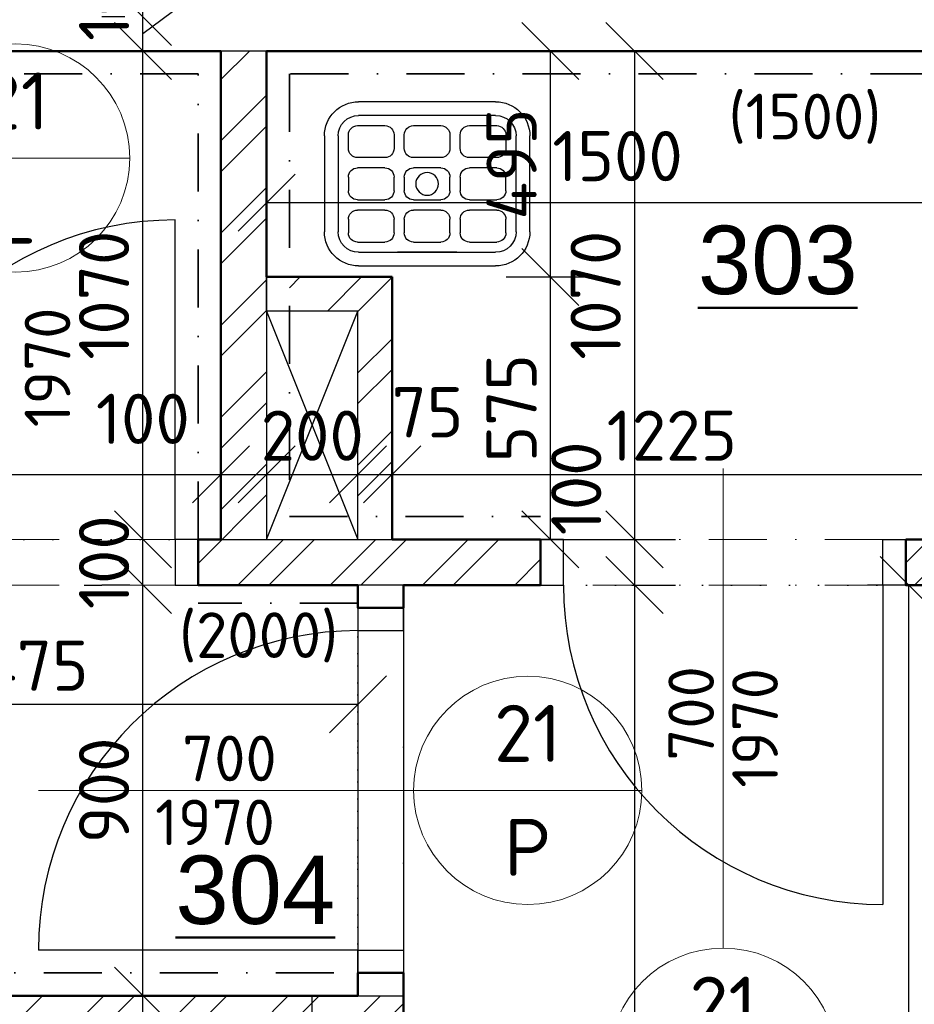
# Model space of a CAD drawing. Header units: millimetres. Extents: x -118752 to 407724, y -73278 to 155058.
# Tile 46 of 256: x 92084 to 94043, y -30197 to -28039. Entities that reach past the tile are written whole.
import ezdxf
from ezdxf.enums import TextEntityAlignment as Align

# ---------------------------------------------------------------- set-up
doc = ezdxf.new("R2010")
doc.units = ezdxf.units.MM
doc.header["$LTSCALE"] = 10
doc.linetypes.add('DASHDOT', pattern=[25.4, 12.7, -6.35, 0, -6.35])
doc.linetypes.add('DOT', pattern=[6.35, 0, -6.35])
doc.layers.add('CA_vylevka s mrizi (45x36)', color=7, linetype='Continuous')
doc.layers.add('IN_SANITA', color=7, linetype='Continuous')
for name, color, linetype, lineweight in [('CKBUBLINY', 1, 'Continuous', 18), ('CKBUBLINY_POPIS', 3, 'Continuous', 25), ('CKDVERE_', 7, 'Continuous', 25), ('CKDVERE_NADROVINOU', 1, 'DASHDOT', 18), ('CKDVERE_OSY', 1, 'Continuous', 18), ('CKDVERE_POPIS', 3, 'Continuous', 25), ('CKDVERE_ZARUBNE_RAM', 5, 'Continuous', 25), ('CKKOTY', 3, 'Continuous', 25), ('CKOBKLAD_POPIS', 3, 'Continuous', 25), ('CKPOPISM', 6, 'Continuous', 50), ('CKSTENY_PODROVINOU', 7, 'Continuous', 25), ('CKSTENY_REZ', 6, 'Continuous', 50), ('obklady', 4, 'DASHDOT', 35), ('pohledy', 7, 'Continuous', 25), ('srafy', 7, 'Continuous', 18)]:
    doc.layers.add(name, color=color, linetype=linetype, lineweight=lineweight)
doc.layers.add('CKDVERE_DORAZ', color=7, linetype='DOT', lineweight=25, plot=False)
doc.styles.add('Arial', font='arial.ttf', dxfattribs={"width": 0.8})
doc.styles.get("Standard").update_dxf_attribs({"font": 'isocpeur.ttf'})
doc.dimstyles.new('CADKON', dxfattribs={"dimscale": 50, "dimtxt": 2.2, "dimasz": 2.5, "dimexe": 1.8, "dimexo": 5, "dimgap": 0.6, "dimtad": 1, "dimrnd": 1, "dimtxsty": 'Standard', "dimblk1": 'OBLIQUE', "dimblk2": 'OBLIQUE', "dimsah": 1, "dimcen": 2.5, "dimadec": 1, "dimazin": 2, "dimtfac": 1, "dimtdec": 4, "dimtix": 1, "dimtmove": 2, "dimatfit": 3, "dimldrblk": 'OPEN30', "dimfxl": 5, "dimfxlon": 1, "dimtolj": 1, "dimarcsym": 0})

# ---------------------------------------------------------------- blocks, each defined once
blk = doc.blocks.new('_OBLIQUE')
at = {"color": 0, "linetype": 'ByBlock'}
blk.add_line((-0.5, -0.5), (0.5, 0.5), dxfattribs=at)
blk = doc.blocks.new('*D8087')
at = {"layer": 'CKKOTY', "color": 0, "lineweight": -2}
for p, q in [((90974.4, -28678), (90974.4, -28945.7)), ((92524.4, -28678), (92524.4, -28945.7)), ((90974.4, -29035.7), (92524.4, -29035.7))]:
    blk.add_line(p, q, dxfattribs=at)
at = {"layer": 'Defpoints', "color": 0}
for p in [(92524.4, -29035.7), (90974.4, -29178), (92524.4, -29178)]:
    blk.add_point(p, dxfattribs=at)
at = {"layer": 'CKKOTY', "color": 0, "lineweight": -2, "xscale": 125, "yscale": 125, "zscale": 125, "rotation": 180}
blk.add_blockref('_OBLIQUE', (90974.4, -29035.7), dxfattribs=at)
at = {"layer": 'CKKOTY', "color": 0, "lineweight": -2, "xscale": 125, "yscale": 125, "zscale": 125}
blk.add_blockref('_OBLIQUE', (92524.4, -29035.7), dxfattribs=at)
at = {"layer": 'CKKOTY', "color": 0, "insert": (91615.1, -28935.7), "char_height": 110, "attachment_point": 5}
blk.add_mtext('\\A1;1550', dxfattribs=at)
blk = doc.blocks.new('_Open90')
at = {"color": 0, "lineweight": -2}
for p, q in [((-0.5, 0.5), (0, 0)), ((0, 0), (-1, 0)), ((0, 0), (-0.5, -0.5))]:
    blk.add_line(p, q, dxfattribs=at)
blk = doc.blocks.new('*D8088')
at = {"layer": 'CKKOTY', "color": 0, "lineweight": -2}
for p, q in [((92524.4, -28678), (92524.4, -28945.7)), ((92624.4, -28678), (92624.4, -28945.7)), ((92524.4, -29035.7), (92624.4, -29035.7))]:
    blk.add_line(p, q, dxfattribs=at)
at = {"layer": 'Defpoints', "color": 0}
for p in [(92624.4, -29035.7), (92524.4, -29178), (92624.4, -29178)]:
    blk.add_point(p, dxfattribs=at)
at = {"layer": 'CKKOTY', "color": 0, "lineweight": -2, "xscale": 125, "yscale": 125, "zscale": 125, "rotation": 180}
blk.add_blockref('_OBLIQUE', (92524.4, -29035.7), dxfattribs=at)
at = {"layer": 'CKKOTY', "color": 0, "lineweight": -2, "xscale": 125, "yscale": 125, "zscale": 125}
blk.add_blockref('_OBLIQUE', (92624.4, -29035.7), dxfattribs=at)
at = {"layer": 'CKKOTY', "color": 0, "insert": (92353.3, -28913.8), "char_height": 110, "attachment_point": 5}
blk.add_mtext('\\A1;100', dxfattribs=at)
blk = doc.blocks.new('_Open30')
at = {"color": 0, "lineweight": -2}
for p, q in [((-1, 0.268), (0, 0)), ((0, 0), (-1, -0.268)), ((0, 0), (-1, 0))]:
    blk.add_line(p, q, dxfattribs=at)
blk = doc.blocks.new('*D8089')
at = {"layer": 'CKKOTY', "color": 0, "lineweight": -2}
for p, q in [((92624.4, -28678), (92624.4, -28350)), ((94124.4, -28678), (94124.4, -28350)), ((92624.4, -28440), (94124.4, -28440))]:
    blk.add_line(p, q, dxfattribs=at)
at = {"layer": 'Defpoints', "color": 0}
for p in [(94124.4, -28440), (92624.4, -29178), (94124.4, -29178)]:
    blk.add_point(p, dxfattribs=at)
at = {"layer": 'CKKOTY', "color": 0, "lineweight": -2, "xscale": 125, "yscale": 125, "zscale": 125, "rotation": 180}
blk.add_blockref('_OBLIQUE', (92624.4, -28440), dxfattribs=at)
at = {"layer": 'CKKOTY', "color": 0, "lineweight": -2, "xscale": 125, "yscale": 125, "zscale": 125}
blk.add_blockref('_OBLIQUE', (94124.4, -28440), dxfattribs=at)
at = {"layer": 'CKKOTY', "color": 0, "insert": (93393.1, -28338.1), "char_height": 110, "attachment_point": 5}
blk.add_mtext('\\A1;1500', dxfattribs=at)
blk = doc.blocks.new('*D8118')
at = {"layer": 'CKKOTY', "color": 0, "lineweight": -2}
for p, q in [((93180.2, -28107.9), (93520.2, -28107.9)), ((93430.2, -28107.9), (93430.2, -29178)), ((93180.2, -29178), (93520.2, -29178))]:
    blk.add_line(p, q, dxfattribs=at)
at = {"layer": 'Defpoints', "color": 0}
for p in [(92624.4, -28107.9), (92624.4, -29178), (93430.2, -29178)]:
    blk.add_point(p, dxfattribs=at)
at = {"layer": 'CKKOTY', "color": 0, "lineweight": -2, "xscale": 125, "yscale": 125, "zscale": 125}
for p, rotation in [((93430.2, -28107.9), 90), ((93430.2, -29178), 270)]:
    blk.add_blockref('_OBLIQUE', p, dxfattribs=dict(at, rotation=rotation))
at = {"layer": 'CKKOTY', "color": 0, "insert": (93345.2, -28643), "char_height": 110, "attachment_point": 5, "rotation": 90}
blk.add_mtext('\\A1;1070', dxfattribs=at)
blk = doc.blocks.new('*D8875')
at = {"layer": 'CKKOTY', "color": 0, "lineweight": -2}
for p, q in [((92274.4, -28107.9), (92263.3, -28107.9)), ((92353.3, -29178), (92353.3, -28107.9)), ((92224.4, -29178), (92263.3, -29178))]:
    blk.add_line(p, q, dxfattribs=at)
at = {"layer": 'Defpoints', "color": 0}
for p in [(92353.3, -28107.9), (92524.4, -28107.9), (92474.4, -29178)]:
    blk.add_point(p, dxfattribs=at)
at = {"layer": 'CKKOTY', "color": 0, "lineweight": -2, "xscale": 125, "yscale": 125, "zscale": 125}
for p, rotation in [((92353.3, -28107.9), 90), ((92353.3, -29178), 270)]:
    blk.add_blockref('_OBLIQUE', p, dxfattribs=dict(at, rotation=rotation))
at = {"layer": 'CKKOTY', "color": 0, "insert": (92268.3, -28643), "char_height": 110, "attachment_point": 5, "rotation": 90}
blk.add_mtext('\\A1;1070', dxfattribs=at)
blk = doc.blocks.new('*D8876')
at = {"layer": 'CKKOTY', "color": 0, "lineweight": -2}
for p, q in [((92591.8, -27700.3), (92591.8, -27892.3)), ((92591.8, -27892.3), (92353.3, -28070.4)), ((92313.9, -28032.9), (92263.3, -28032.9)), ((92353.3, -28107.9), (92353.3, -28032.9)), ((92274.4, -28107.9), (92263.3, -28107.9))]:
    blk.add_line(p, q, dxfattribs=at)
at = {"layer": 'Defpoints', "color": 0}
for p in [(92353.3, -28032.9), (92563.9, -28032.9), (92524.4, -28107.9)]:
    blk.add_point(p, dxfattribs=at)
at = {"layer": 'CKKOTY', "color": 0, "lineweight": -2, "xscale": 125, "yscale": 125, "zscale": 125}
for p, rotation in [((92353.3, -28032.9), 90), ((92353.3, -28107.9), 270)]:
    blk.add_blockref('_OBLIQUE', p, dxfattribs=dict(at, rotation=rotation))
at = {"layer": 'CKKOTY', "color": 0, "insert": (92506.8, -27796.3), "char_height": 110, "attachment_point": 5, "rotation": 90}
blk.add_mtext('\\A1;75', dxfattribs=at)
blk = doc.blocks.new('*D8877')
at = {"layer": 'CKKOTY', "color": 0, "lineweight": -2}
for p, q in [((92317.5, -27933), (92263.3, -27933)), ((92353.3, -28032.9), (92353.3, -27933)), ((92313.9, -28032.9), (92263.3, -28032.9))]:
    blk.add_line(p, q, dxfattribs=at)
at = {"layer": 'Defpoints', "color": 0}
for p in [(92353.3, -27933), (92567.5, -27933), (92563.9, -28032.9)]:
    blk.add_point(p, dxfattribs=at)
at = {"layer": 'CKKOTY', "color": 0, "lineweight": -2, "xscale": 125, "yscale": 125, "zscale": 125}
for p, rotation in [((92353.3, -27933), 270), ((92353.3, -28032.9), 90)]:
    blk.add_blockref('_OBLIQUE', p, dxfattribs=dict(at, rotation=rotation))
at = {"layer": 'CKKOTY', "color": 0, "insert": (92268.3, -27983), "char_height": 110, "attachment_point": 5, "rotation": 90}
blk.add_mtext('\\A1;100', dxfattribs=at)
blk = doc.blocks.new('*D8880')
at = {"layer": 'CKKOTY', "color": 0, "lineweight": -2}
for p, q in [((93424.4, -29278), (93520.2, -29278)), ((93430.2, -29278), (93430.2, -33778)), ((93180.2, -33778), (93520.2, -33778))]:
    blk.add_line(p, q, dxfattribs=at)
at = {"layer": 'Defpoints', "color": 0}
for p in [(92924.4, -29278), (92499.4, -33778), (93430.2, -33778)]:
    blk.add_point(p, dxfattribs=at)
at = {"layer": 'CKKOTY', "color": 0, "lineweight": -2, "xscale": 125, "yscale": 125, "zscale": 125}
for p, rotation in [((93430.2, -29278), 90), ((93430.2, -33778), 270)]:
    blk.add_blockref('_OBLIQUE', p, dxfattribs=dict(at, rotation=rotation))
at = {"layer": 'CKKOTY', "color": 0, "insert": (93291.7, -31126), "char_height": 110, "attachment_point": 5, "rotation": 90}
blk.add_mtext('\\A1;4500', dxfattribs=at)
blk = doc.blocks.new('*D8881')
at = {"layer": 'CKKOTY', "color": 0, "lineweight": -2}
for p, q in [((93180.2, -29178), (93520.2, -29178)), ((93430.2, -29178), (93430.2, -29278)), ((93424.4, -29278), (93520.2, -29278))]:
    blk.add_line(p, q, dxfattribs=at)
at = {"layer": 'Defpoints', "color": 0}
for p in [(92624.4, -29178), (92924.4, -29278), (93430.2, -29278)]:
    blk.add_point(p, dxfattribs=at)
at = {"layer": 'CKKOTY', "color": 0, "lineweight": -2, "xscale": 125, "yscale": 125, "zscale": 125}
for p, rotation in [((93430.2, -29178), 90), ((93430.2, -29278), 270)]:
    blk.add_blockref('_OBLIQUE', p, dxfattribs=dict(at, rotation=rotation))
at = {"layer": 'CKKOTY', "color": 0, "insert": (93302.6, -29066.2), "char_height": 110, "attachment_point": 5, "rotation": 90}
blk.add_mtext('\\A1;100', dxfattribs=at)
blk = doc.blocks.new('*D8882')
at = {"layer": 'CKKOTY', "color": 0, "lineweight": -2}
for p, q in [((91349.4, -29528), (91349.4, -29629.7)), ((92824.4, -29528), (92824.4, -29629.7)), ((92824.4, -29539.7), (91349.4, -29539.7))]:
    blk.add_line(p, q, dxfattribs=at)
at = {"layer": 'Defpoints', "color": 0}
for p in [(91349.4, -29278), (92824.4, -29278), (91349.4, -29539.7)]:
    blk.add_point(p, dxfattribs=at)
at = {"layer": 'CKKOTY', "color": 0, "lineweight": -2, "xscale": 125, "yscale": 125, "zscale": 125, "rotation": 180}
blk.add_blockref('_OBLIQUE', (91349.4, -29539.7), dxfattribs=at)
at = {"layer": 'CKKOTY', "color": 0, "lineweight": -2, "xscale": 125, "yscale": 125, "zscale": 125}
blk.add_blockref('_OBLIQUE', (92824.4, -29539.7), dxfattribs=at)
at = {"layer": 'CKKOTY', "color": 0, "insert": (92086.9, -29454.7), "char_height": 110, "attachment_point": 5}
blk.add_mtext('\\A1;1475', dxfattribs=at)
blk = doc.blocks.new('*D8883')
at = {"layer": 'CKKOTY', "color": 0, "lineweight": -2}
for p, q in [((92324.4, -29278), (92263.3, -29278)), ((92353.3, -30178), (92353.3, -29278)), ((92324.4, -30178), (92263.3, -30178))]:
    blk.add_line(p, q, dxfattribs=at)
at = {"layer": 'Defpoints', "color": 0}
for p in [(92353.3, -29278), (92824.4, -29278), (92824.4, -30178)]:
    blk.add_point(p, dxfattribs=at)
at = {"layer": 'CKKOTY', "color": 0, "lineweight": -2, "xscale": 125, "yscale": 125, "zscale": 125}
for p, rotation in [((92353.3, -29278), 90), ((92353.3, -30178), 270)]:
    blk.add_blockref('_OBLIQUE', p, dxfattribs=dict(at, rotation=rotation))
at = {"layer": 'CKKOTY', "color": 0, "insert": (92268.3, -29728), "char_height": 110, "attachment_point": 5, "rotation": 90}
blk.add_mtext('\\A1;900', dxfattribs=at)
blk = doc.blocks.new('*D8884')
at = {"layer": 'CKKOTY', "color": 0, "lineweight": -2}
for p, q in [((92324.4, -30178), (92263.3, -30178)), ((92353.3, -30278), (92353.3, -30178)), ((92324.4, -30278), (92263.3, -30278))]:
    blk.add_line(p, q, dxfattribs=at)
at = {"layer": 'Defpoints', "color": 0}
for p in [(92353.3, -30178), (92824.4, -30178), (92824.4, -30278)]:
    blk.add_point(p, dxfattribs=at)
at = {"layer": 'CKKOTY', "color": 0, "lineweight": -2, "xscale": 125, "yscale": 125, "zscale": 125}
for p, rotation in [((92353.3, -30178), 90), ((92353.3, -30278), 270)]:
    blk.add_blockref('_OBLIQUE', p, dxfattribs=dict(at, rotation=rotation))
at = {"layer": 'CKKOTY', "color": 0, "insert": (92245.6, -30449), "char_height": 110, "attachment_point": 5, "rotation": 90}
blk.add_mtext('\\A1;100', dxfattribs=at)
blk = doc.blocks.new('*D8885')
at = {"layer": 'CKKOTY', "color": 0, "lineweight": -2}
for p, q in [((92224.4, -29178), (92263.3, -29178)), ((92353.3, -29278), (92353.3, -29178)), ((92224.4, -29278), (92263.3, -29278))]:
    blk.add_line(p, q, dxfattribs=at)
at = {"layer": 'Defpoints', "color": 0}
for p in [(92353.3, -29178), (92474.4, -29178), (92474.4, -29278)]:
    blk.add_point(p, dxfattribs=at)
at = {"layer": 'CKKOTY', "color": 0, "lineweight": -2, "xscale": 125, "yscale": 125, "zscale": 125}
for p, rotation in [((92353.3, -29178), 270), ((92353.3, -29278), 90)]:
    blk.add_blockref('_OBLIQUE', p, dxfattribs=dict(at, rotation=rotation))
at = {"layer": 'CKKOTY', "color": 0, "insert": (92268.3, -29228), "char_height": 110, "attachment_point": 5, "rotation": 90}
blk.add_mtext('\\A1;100', dxfattribs=at)
blk = doc.blocks.new('*D8892')
at = {"layer": 'CKKOTY', "color": 0, "lineweight": -2}
for p, q in [((93974.4, -29278), (93940.6, -29278)), ((94030.6, -29278), (94030.6, -32308)), ((93974.4, -32308), (93940.6, -32308))]:
    blk.add_line(p, q, dxfattribs=at)
at = {"layer": 'Defpoints', "color": 0}
for p in [(94224.4, -29278), (94030.6, -32308), (94224.4, -32308)]:
    blk.add_point(p, dxfattribs=at)
at = {"layer": 'CKKOTY', "color": 0, "lineweight": -2, "xscale": 125, "yscale": 125, "zscale": 125}
for p, rotation in [((94030.6, -29278), 90), ((94030.6, -32308), 270)]:
    blk.add_blockref('_OBLIQUE', p, dxfattribs=dict(at, rotation=rotation))
at = {"layer": 'CKKOTY', "color": 0, "insert": (93945.6, -30793), "char_height": 110, "attachment_point": 5, "rotation": 90}
blk.add_mtext('\\A1;3030', dxfattribs=at)
blk = doc.blocks.new('*D9280')
at = {"layer": 'CKKOTY', "color": 0, "lineweight": -2}
for p, q in [((92624.4, -28928), (92624.4, -28945.7)), ((92824.4, -28928), (92824.4, -28945.7)), ((92624.4, -29035.7), (92824.4, -29035.7))]:
    blk.add_line(p, q, dxfattribs=at)
at = {"layer": 'Defpoints', "color": 0}
for p in [(92824.4, -29035.7), (92624.4, -29178), (92824.4, -29178)]:
    blk.add_point(p, dxfattribs=at)
at = {"layer": 'CKKOTY', "color": 0, "lineweight": -2, "xscale": 125, "yscale": 125, "zscale": 125}
blk.add_blockref('_OBLIQUE', (92624.4, -29035.7), dxfattribs=at)
at = {"layer": 'CKKOTY', "color": 0, "lineweight": -2, "xscale": 125, "yscale": 125, "zscale": 125, "rotation": 180}
blk.add_blockref('_OBLIQUE', (92824.4, -29035.7), dxfattribs=at)
at = {"layer": 'CKKOTY', "color": 0, "insert": (92724.4, -28950.7), "char_height": 110, "attachment_point": 5}
blk.add_mtext('\\A1;200', dxfattribs=at)
blk = doc.blocks.new('*D9281')
at = {"layer": 'CKKOTY', "color": 0, "lineweight": -2}
for p, q in [((92824.4, -28928), (92824.4, -28945.7)), ((92899.4, -28928), (92899.4, -28945.7)), ((92824.4, -29035.7), (92899.4, -29035.7))]:
    blk.add_line(p, q, dxfattribs=at)
at = {"layer": 'Defpoints', "color": 0}
for p in [(92899.4, -29035.7), (92824.4, -29178), (92899.4, -29178)]:
    blk.add_point(p, dxfattribs=at)
at = {"layer": 'CKKOTY', "color": 0, "lineweight": -2, "xscale": 125, "yscale": 125, "zscale": 125, "rotation": 180}
blk.add_blockref('_OBLIQUE', (92824.4, -29035.7), dxfattribs=at)
at = {"layer": 'CKKOTY', "color": 0, "lineweight": -2, "xscale": 125, "yscale": 125, "zscale": 125}
blk.add_blockref('_OBLIQUE', (92899.4, -29035.7), dxfattribs=at)
at = {"layer": 'CKKOTY', "color": 0, "insert": (92976.8, -28899.4), "char_height": 110, "attachment_point": 5}
blk.add_mtext('\\A1;75', dxfattribs=at)
blk = doc.blocks.new('*D9282')
at = {"layer": 'CKKOTY', "color": 0, "lineweight": -2}
for p, q in [((92899.4, -28928), (92899.4, -28945.7)), ((94124.4, -28928), (94124.4, -28945.7)), ((92899.4, -29035.7), (94124.4, -29035.7))]:
    blk.add_line(p, q, dxfattribs=at)
at = {"layer": 'Defpoints', "color": 0}
for p in [(94124.4, -29035.7), (92899.4, -29178), (94124.4, -29178)]:
    blk.add_point(p, dxfattribs=at)
at = {"layer": 'CKKOTY', "color": 0, "lineweight": -2, "xscale": 125, "yscale": 125, "zscale": 125, "rotation": 180}
blk.add_blockref('_OBLIQUE', (92899.4, -29035.7), dxfattribs=at)
at = {"layer": 'CKKOTY', "color": 0, "lineweight": -2, "xscale": 125, "yscale": 125, "zscale": 125}
blk.add_blockref('_OBLIQUE', (94124.4, -29035.7), dxfattribs=at)
at = {"layer": 'CKKOTY', "color": 0, "insert": (93511.9, -28950.7), "char_height": 110, "attachment_point": 5}
blk.add_mtext('\\A1;1225', dxfattribs=at)
blk = doc.blocks.new('*D9283')
at = {"layer": 'CKKOTY', "color": 0, "lineweight": -2}
for p, q in [((93149.4, -28603), (93335.9, -28603)), ((93245.9, -29178), (93245.9, -28603)), ((93149.4, -29178), (93335.9, -29178))]:
    blk.add_line(p, q, dxfattribs=at)
at = {"layer": 'Defpoints', "color": 0}
for p in [(92899.4, -28603), (93245.9, -28603), (92899.4, -29178)]:
    blk.add_point(p, dxfattribs=at)
at = {"layer": 'CKKOTY', "color": 0, "lineweight": -2, "xscale": 125, "yscale": 125, "zscale": 125}
for p, rotation in [((93245.9, -28603), 90), ((93245.9, -29178), 270)]:
    blk.add_blockref('_OBLIQUE', p, dxfattribs=dict(at, rotation=rotation))
at = {"layer": 'CKKOTY', "color": 0, "insert": (93160.9, -28890.5), "char_height": 110, "attachment_point": 5, "rotation": 90}
blk.add_mtext('\\A1;575', dxfattribs=at)
blk = doc.blocks.new('*D9284')
at = {"layer": 'CKKOTY', "color": 0, "lineweight": -2}
for p, q in [((92995.9, -28107.9), (93335.9, -28107.9)), ((93245.9, -28603), (93245.9, -28107.9)), ((93149.4, -28603), (93335.9, -28603))]:
    blk.add_line(p, q, dxfattribs=at)
at = {"layer": 'Defpoints', "color": 0}
for p in [(92624.4, -28107.9), (93245.9, -28107.9), (92899.4, -28603)]:
    blk.add_point(p, dxfattribs=at)
at = {"layer": 'CKKOTY', "color": 0, "lineweight": -2, "xscale": 125, "yscale": 125, "zscale": 125}
for p, rotation in [((93245.9, -28107.9), 90), ((93245.9, -28603), 270)]:
    blk.add_blockref('_OBLIQUE', p, dxfattribs=dict(at, rotation=rotation))
at = {"layer": 'CKKOTY', "color": 0, "insert": (93160.9, -28355.5), "char_height": 110, "attachment_point": 5, "rotation": 90}
blk.add_mtext('\\A1;495', dxfattribs=at)
blk = doc.blocks.new('CK_BUBBLE_2_0_0')
at = {"color": 0, "linetype": 'ByBlock', "lineweight": -2}
blk.add_line((1, 0), (-1, 0), dxfattribs=at)
blk.add_circle((0, 0), 1, dxfattribs=at)
blk = doc.blocks.new('vylevka s mrizi (45x36)_P')
at = {"layer": 'CA_vylevka s mrizi (45x36)', "linetype": 'ByBlock'}
for p, q in [((-0.1424, -0.03), (0.1576, -0.03)), ((-0.1424, -0.06), (0.1576, -0.06)), ((-0.0849, -0.0825), (-0.1449, -0.0825)), ((0.0376, -0.0825), (-0.0224, -0.0825)), ((0.1601, -0.0825), (0.1001, -0.0825)), ((-0.2174, -0.315), (-0.2174, -0.105)), ((-0.1874, -0.315), (-0.1874, -0.105)), ((-0.1649, -0.1025), (-0.1649, -0.1325)), ((-0.0649, -0.1325), (-0.0649, -0.1025)), ((-0.0424, -0.1025), (-0.0424, -0.1325)), ((0.0576, -0.1325), (0.0576, -0.1025)), ((0.0801, -0.1025), (0.0801, -0.1325)), ((0.1801, -0.1325), (0.1801, -0.1025)), ((0.2026, -0.105), (0.2026, -0.315)), ((0.2326, -0.105), (0.2326, -0.315)), ((-0.1449, -0.1525), (-0.0849, -0.1525)), ((-0.0224, -0.1525), (0.0376, -0.1525)), ((0.1001, -0.1525), (0.1601, -0.1525)), ((-0.1449, -0.175), (-0.0849, -0.175)), ((-0.0224, -0.175), (0.0376, -0.175)), ((0.1001, -0.175), (0.1601, -0.175)), ((-0.1649, -0.225), (-0.1649, -0.195)), ((-0.0649, -0.195), (-0.0649, -0.225)), ((-0.0424, -0.225), (-0.0424, -0.195)), ((0.0576, -0.195), (0.0576, -0.225)), ((0.0801, -0.225), (0.0801, -0.195)), ((0.1801, -0.195), (0.1801, -0.225)), ((-0.0849, -0.245), (-0.1449, -0.245)), ((0.0376, -0.245), (-0.0224, -0.245)), ((0.1601, -0.245), (0.1001, -0.245)), ((-0.1449, -0.2675), (-0.0849, -0.2675)), ((-0.0224, -0.2675), (0.0376, -0.2675)), ((0.1001, -0.2675), (0.1601, -0.2675)), ((-0.1649, -0.3175), (-0.1649, -0.2875)), ((-0.0649, -0.2875), (-0.0649, -0.3175)), ((-0.0424, -0.3175), (-0.0424, -0.2875)), ((0.0576, -0.2875), (0.0576, -0.3175)), ((0.0801, -0.3175), (0.0801, -0.2875)), ((0.1801, -0.2875), (0.1801, -0.3175)), ((-0.0849, -0.3375), (-0.1449, -0.3375)), ((0.0376, -0.3375), (-0.0224, -0.3375)), ((0.1601, -0.3375), (0.1001, -0.3375)), ((0.1576, -0.36), (-0.1424, -0.36)), ((0.0726, -0.36), (-0.0574, -0.36)), ((-0.0574, -0.36), (0.0726, -0.36)), ((-0.0574, -0.36), (-0.0574, -0.36)), ((0.0726, -0.36), (0.0726, -0.36)), ((0.1576, -0.39), (-0.1424, -0.39))]:
    blk.add_line(p, q, dxfattribs=at)
blk.add_circle((0.0076, -0.21), 0.025, dxfattribs=at)
for centre, radius, start, end in [((-0.1424, -0.105), 0.075, 90, 180), ((0.1576, -0.105), 0.075, 0, 90), ((-0.1424, -0.105), 0.045, 90, 180), ((0.1576, -0.105), 0.045, 0, 90), ((-0.1449, -0.1025), 0.02, 90, 180), ((-0.0849, -0.1025), 0.02, 0, 90), ((-0.0224, -0.1025), 0.02, 90, 180), ((0.0376, -0.1025), 0.02, 0, 90), ((0.1001, -0.1025), 0.02, 90, 180), ((0.1601, -0.1025), 0.02, 0, 90), ((-0.1449, -0.1325), 0.02, 180, 270), ((-0.0849, -0.1325), 0.02, 270, 0), ((-0.0224, -0.1325), 0.02, 180, 270), ((0.0376, -0.1325), 0.02, 270, 0), ((0.1001, -0.1325), 0.02, 180, 270), ((0.1601, -0.1325), 0.02, 270, 0), ((-0.1449, -0.195), 0.02, 90, 180), ((-0.0849, -0.195), 0.02, 0, 90), ((-0.0224, -0.195), 0.02, 90, 180), ((0.0376, -0.195), 0.02, 0, 90), ((0.1001, -0.195), 0.02, 90, 180), ((0.1601, -0.195), 0.02, 0, 90), ((-0.1449, -0.225), 0.02, 180, 270), ((-0.0849, -0.225), 0.02, 270, 0), ((-0.0224, -0.225), 0.02, 180, 270), ((0.0376, -0.225), 0.02, 270, 0), ((0.1001, -0.225), 0.02, 180, 270), ((0.1601, -0.225), 0.02, 270, 0), ((-0.1449, -0.2875), 0.02, 90, 180), ((-0.0849, -0.2875), 0.02, 0, 90), ((-0.0224, -0.2875), 0.02, 90, 180), ((0.0376, -0.2875), 0.02, 0, 90), ((0.1001, -0.2875), 0.02, 90, 180), ((0.1601, -0.2875), 0.02, 0, 90), ((-0.1424, -0.315), 0.075, 180, 270), ((-0.1424, -0.315), 0.045, 180, 270), ((-0.1449, -0.3175), 0.02, 180, 270), ((-0.0849, -0.3175), 0.02, 270, 0), ((-0.0224, -0.3175), 0.02, 180, 270), ((0.0376, -0.3175), 0.02, 270, 0), ((0.1001, -0.3175), 0.02, 180, 270), ((0.1576, -0.315), 0.045, 270, 0), ((0.1576, -0.315), 0.075, 270, 0), ((0.1601, -0.3175), 0.02, 270, 0)]:
    blk.add_arc(centre, radius, start, end, dxfattribs=at)
blk = doc.blocks.new('CKBL2010716102544', base_point=(90259, -29853.9))
blk = doc.blocks.new('CKBL2010716102531', base_point=(93744.1, -27867.7))

msp = doc.modelspace()

# ---------------------------------------------------------------- hatches: boundary and pattern name
at = {"layer": 'srafy', "transparency": 33554661}
h = msp.add_hatch(dxfattribs=at)
h.set_pattern_fill('ANSI32', color=256, scale=15, style=0)
h.paths.add_polyline_path([(94124.387, -29177.976), (94074.387, -29177.976), (94024.387, -29177.976), (94024.387, -29277.976), (94124.387, -29277.976), (94174.387, -29277.976), (94224.387, -29277.976), (94224.387, -28107.948), (94124.387, -28107.948)])
h.paths.add_polyline_path([(92824.387, -29277.976), (92924.387, -29277.976), (93224.387, -29277.976), (93224.387, -29177.976), (92899.387, -29177.976), (92824.387, -29177.976), (92624.387, -29177.976), (92524.387, -29177.976), (92474.387, -29177.976), (92474.387, -29277.976)])
h.paths.add_polyline_path([(92624.387, -28677.976), (92624.387, -28602.976), (92624.387, -28107.948), (92524.387, -28107.948), (92524.387, -29177.976), (92624.387, -29177.976)])
h.paths.add_polyline_path([(92824.387, -28677.976), (92824.387, -29127.976), (92899.387, -29127.976), (92899.387, -28602.976), (92674.387, -28602.976), (92674.387, -28677.976)])
h.paths.add_polyline_path([(91674.387, -29277.976), (91674.387, -29177.976), (90974.387, -29177.976), (90974.387, -29277.976), (91274.387, -29277.976), (91349.387, -29277.976)])
h.paths.add_polyline_path([(91274.387, -29277.976), (91274.387, -30177.976), (91349.387, -30177.976), (91349.387, -29973.401), (91349.387, -29482.552), (91349.387, -29277.976)])
h.paths.add_polyline_path([(90974.387, -29277.976), (90974.387, -29177.976), (90974.387, -28737.671), (90974.387, -28378.281), (90974.387, -28107.948), (90774.387, -28107.948), (90774.387, -29831.798), (90803.662, -29831.798), (90974.387, -29705.123)])
h.paths.add_polyline_path([(90803.662, -29831.798), (90774.387, -29831.798), (90774.387, -30327.976), (90974.387, -30327.976), (90974.387, -30277.976), (90974.387, -30177.976), (90974.387, -29705.123)])
h.paths.add_polyline_path([(91349.387, -30177.976), (91274.387, -30177.976), (90974.387, -30177.976), (90974.387, -30277.976), (92724.387, -30277.976), (92724.387, -30177.976)])
h.paths.add_polyline_path([(90774.387, -31282.981), (90774.387, -32277.976), (90974.387, -32277.976), (90974.387, -32177.976), (90974.387, -31127.976), (90774.387, -31127.976), (90774.387, -31182.981)])
h.paths.add_polyline_path([(90974.387, -32277.976), (92724.387, -32277.976), (92724.387, -32177.976), (90974.387, -32177.976)])
edge = h.paths.add_edge_path()
edge.add_line((92724.493, -31481.881), (92724.493, -31972.729))
edge.add_arc((92483.669, -31027.275), 975.643, 284.28396, 284.290357, ccw=False)
edge.add_line((92724.387, -31972.756), (92724.387, -32177.976))
edge.add_line((92724.387, -32177.976), (92724.387, -32277.976))
edge.add_line((92724.387, -32277.976), (92824.387, -32277.976))
edge.add_line((92824.387, -32277.976), (92924.387, -32277.976))
edge.add_line((92924.387, -32277.976), (92924.387, -30177.976))
edge.add_line((92924.387, -30177.976), (92824.387, -30177.976))
edge.add_line((92824.387, -30177.976), (92724.387, -30177.976))
edge.add_line((92724.387, -30177.976), (92724.387, -30277.976))
edge.add_line((92724.387, -30277.976), (92724.387, -30546.167))
edge.add_arc((92704.393, -30548.226), 20.1, 0, 5.87977, ccw=False)
edge.add_line((92724.493, -30548.226), (92724.493, -30907.616))
edge.add_arc((92704.393, -30907.616), 20.1, 354.12023, 360, ccw=False)
edge.add_line((92724.387, -30909.675), (92724.387, -31481.854))
edge.add_arc((92476.719, -32467.428), 1016.217, 75.887898, 75.894056, ccw=False)
h.paths.add_polyline_path([(92750.767, -28673.889), (92750.767, -28467.222), (94737.433, -28467.222), (94737.433, -28673.889)], flags=24)
h.paths.add_polyline_path([(93090.767, -28673.889), (93090.767, -28467.222), (94397.433, -28467.222), (94397.433, -28673.889)], flags=24)
h.paths.add_polyline_path([(93105.767, -28673.889), (93105.767, -28467.222), (94382.433, -28467.222), (94382.433, -28673.889)], flags=24)
h.paths.add_polyline_path([(92592.387, -28868.243), (92856.387, -28868.243), (92856.387, -29033.243), (92592.387, -29033.243)], flags=24)
h.paths.add_polyline_path([(92592.387, -28868.243), (92856.387, -28868.243), (92856.387, -29033.243), (92592.387, -29033.243)], flags=24)
h.paths.add_polyline_path([(92750.767, -28673.889), (92750.767, -28467.222), (94737.433, -28467.222), (94737.433, -28673.889)], flags=24)
h.paths.add_polyline_path([(90257.215, -28963.123), (90257.215, -28756.457), (92243.882, -28756.457), (92243.882, -28963.123)], flags=24)
h.paths.add_polyline_path([(90597.215, -28963.123), (90597.215, -28756.457), (91903.882, -28756.457), (91903.882, -28963.123)], flags=24)
h.paths.add_polyline_path([(90877.215, -28963.123), (90877.215, -28796.457), (91623.882, -28796.457), (91623.882, -28963.123)], flags=24)
h.paths.add_polyline_path([(90612.215, -28963.123), (90612.215, -28756.457), (91888.882, -28756.457), (91888.882, -28963.123)], flags=24)
h.paths.add_polyline_path([(90680.731, -31418.442), (90944.731, -31418.442), (90944.731, -31583.442), (90680.731, -31583.442)], flags=24)

# ---------------------------------------------------------------- linework, layer by layer
at = {"layer": 'CKBUBLINY'}
msp.add_line((93024.387, -29727.976), (93024.387, -29727.976), dxfattribs=at)
at = {"layer": 'CKDVERE_'}
for p, q in [((92424.387, -29177.976), (92424.387, -28477.976)), ((93974.387, -29277.976), (93974.387, -29977.976)), ((92824.387, -30077.976), (92124.387, -30077.976))]:
    msp.add_line(p, q, dxfattribs=at)
for centre, start, end in [((92424.387, -29177.976), 90, 180), ((93974.387, -29277.976), 180, 270), ((92824.387, -30077.976), 90, 180)]:
    msp.add_arc(centre, 700, start, end, dxfattribs=at)
at = {"layer": 'CKDVERE_DORAZ'}
for p, q in [((92474.387, -29177.976), (91674.387, -29177.976)), ((94024.387, -29277.976), (93224.387, -29277.976)), ((92824.387, -29327.976), (92824.387, -30127.976)), ((92824.387, -30127.976), (92824.387, -29327.976))]:
    msp.add_line(p, q, dxfattribs=at)
at = {"layer": 'CKDVERE_NADROVINOU'}
for p, q in [((92424.387, -29177.976), (91724.387, -29177.976)), ((93974.387, -29177.976), (93274.387, -29177.976)), ((92424.387, -29277.976), (91724.387, -29277.976)), ((93974.387, -29277.976), (93274.387, -29277.976)), ((92824.387, -30077.976), (92824.387, -29377.976)), ((92924.387, -30077.976), (92924.387, -29377.976))]:
    msp.add_line(p, q, dxfattribs=at)
at = {"layer": 'CKDVERE_OSY'}
for p, q in [((93624.387, -29022.976), (93624.387, -30073.558)), ((92124.387, -29727.976), (93024.387, -29727.976))]:
    msp.add_line(p, q, dxfattribs=at)
at = {"layer": 'CKDVERE_ZARUBNE_RAM'}
for p, q in [((92474.387, -29177.976), (92424.387, -29177.976)), ((92424.387, -29177.976), (92424.387, -29277.976)), ((92474.387, -29277.976), (92474.387, -29177.976)), ((93224.387, -29177.976), (93224.387, -29277.976)), ((93274.387, -29177.976), (93224.387, -29177.976)), ((93274.387, -29277.976), (93274.387, -29177.976)), ((93974.387, -29277.976), (93974.387, -29177.976)), ((93974.387, -29177.976), (94024.387, -29177.976)), ((94024.387, -29177.976), (94024.387, -29277.976)), ((92424.387, -29277.976), (92474.387, -29277.976)), ((93224.387, -29277.976), (93274.387, -29277.976)), ((94024.387, -29277.976), (93974.387, -29277.976)), ((92824.387, -29327.976), (92824.387, -29377.976)), ((92924.387, -29327.976), (92824.387, -29327.976)), ((92924.387, -29377.976), (92924.387, -29327.976)), ((92824.387, -29377.976), (92924.387, -29377.976)), ((92824.387, -30127.976), (92824.387, -30077.976)), ((92824.387, -30077.976), (92924.387, -30077.976)), ((92924.387, -30077.976), (92924.387, -30127.976)), ((92924.387, -30127.976), (92824.387, -30127.976))]:
    msp.add_line(p, q, dxfattribs=at)
at = {"layer": 'CKSTENY_PODROVINOU'}
for p, q in [((92624.387, -28107.948), (92524.387, -28107.948)), ((92924.387, -29277.976), (92824.387, -29277.976)), ((92824.387, -29327.976), (92824.387, -30127.976)), ((92924.387, -29327.976), (92924.387, -30127.976)), ((92724.387, -30277.976), (92724.387, -30177.976))]:
    msp.add_line(p, q, dxfattribs=at)
at = {"layer": 'CKSTENY_PODROVINOU', "color": 0, "linetype": 'Continuous'}
for p, q in [((92624.387, -28602.976), (92624.387, -28677.976)), ((92524.387, -29177.976), (92899.387, -29177.976))]:
    msp.add_line(p, q, dxfattribs=at)
at = {"layer": 'CKSTENY_REZ'}
for p, q in [((90974.387, -28107.948), (92524.387, -28107.948)), ((92524.387, -29177.976), (92524.387, -28107.948)), ((92624.387, -28107.948), (94124.387, -28107.948)), ((92624.387, -28602.976), (92624.387, -28107.948)), ((92624.387, -28602.976), (92899.387, -28602.976)), ((92899.387, -28602.976), (92899.387, -29177.976)), ((92474.387, -29177.976), (92524.387, -29177.976)), ((92474.387, -29177.976), (92474.387, -29277.976)), ((93224.387, -29177.976), (92899.387, -29177.976)), ((93224.387, -29177.976), (93224.387, -29277.976)), ((94024.387, -29177.976), (94024.387, -29277.976)), ((94124.387, -29177.976), (94024.387, -29177.976)), ((92824.387, -29277.976), (92474.387, -29277.976)), ((92824.387, -29327.976), (92824.387, -29277.976)), ((93224.387, -29277.976), (92924.387, -29277.976)), ((92924.387, -29277.976), (92924.387, -29327.976)), ((94124.387, -29277.976), (94024.387, -29277.976)), ((92824.387, -29327.976), (92924.387, -29327.976)), ((92824.387, -30127.976), (92924.387, -30127.976)), ((92824.387, -30177.976), (92824.387, -30127.976)), ((92924.387, -30127.976), (92924.387, -32277.976)), ((92824.387, -30177.976), (90974.387, -30177.976))]:
    msp.add_line(p, q, dxfattribs=at)
at = {"layer": 'obklady'}
for points in [[(92474.387, -29177.976), (92474.387, -28157.948), (91024.387, -28157.948), (91024.387, -29127.976), (91674.387, -29127.976)], [(94074.387, -29177.976), (94074.387, -28157.948), (92674.387, -28157.948), (92674.387, -29127.976), (93224.387, -29127.976)], [(92824.387, -29317.976), (92474.387, -29317.976)], [(91674.387, -29327.976), (91374.387, -29327.976), (91374.387, -30127.976), (92824.387, -30127.976)]]:
    msp.add_lwpolyline(points, dxfattribs=at)
at = {"layer": 'pohledy'}
for p, q in [((92624.387, -29177.976), (92824.387, -28677.976)), ((92624.387, -28677.976), (92824.387, -29177.976)), ((92824.387, -30177.976), (92924.387, -30177.976))]:
    msp.add_line(p, q, dxfattribs=at)
msp.add_lwpolyline([(92624.387, -29177.976), (92824.387, -29177.976), (92824.387, -28677.976), (92624.387, -28677.976)], close=True, dxfattribs=at)

# ---------------------------------------------------------------- block references
at = {"layer": 'CKBUBLINY'}
ref = msp.add_blockref('CK_BUBBLE_2_0_0', (92074.387, -28342.355), dxfattribs=dict(at, xscale=250, yscale=250, zscale=250))
ref.add_attrib('NUM1', '21', dxfattribs={"layer": 'CKBUBLINY_POPIS', "height": 125}).set_placement((92074.387, -28279.855), align=Align.CENTER)
ref.add_attrib('NUM2', 'L', dxfattribs={"layer": 'CKBUBLINY_POPIS', "height": 125}).set_placement((92074.387, -28404.855), align=Align.TOP_CENTER)
ref = msp.add_blockref('CK_BUBBLE_2_0_0', (93196.394, -29727.976), dxfattribs=dict(at, xscale=250, yscale=250, zscale=250))
ref.add_attrib('NUM1', '21', dxfattribs={"layer": 'CKBUBLINY_POPIS', "height": 125}).set_placement((93196.394, -29665.476), align=Align.CENTER)
ref.add_attrib('NUM2', 'P', dxfattribs={"layer": 'CKBUBLINY_POPIS', "height": 125}).set_placement((93196.394, -29790.476), align=Align.TOP_CENTER)
ref = msp.add_blockref('CK_BUBBLE_2_0_0', (93624.387, -30323.558), dxfattribs=dict(at, xscale=250, yscale=250, zscale=250))
ref.add_attrib('NUM1', '21', dxfattribs={"layer": 'CKBUBLINY_POPIS', "height": 125}).set_placement((93624.387, -30261.058), align=Align.CENTER)
ref.add_attrib('NUM2', 'P', dxfattribs={"layer": 'CKBUBLINY_POPIS', "height": 125}).set_placement((93624.387, -30386.058), align=Align.TOP_CENTER)
at = {"layer": 'CKPOPISM'}
ref = msp.add_blockref('CKBL2010716102531', (93744.1, -28640.556), dxfattribs=dict(at, xscale=0.5, yscale=0.5, zscale=0.5))
ref.add_attrib('CISLO', '%%U303', dxfattribs={"height": 150, "style": 'Arial'}).set_placement((93744.1, -28640.556), align=Align.CENTER)
ref = msp.add_blockref('CKBL2010716102544', (92599.57, -30020.691), dxfattribs=dict(at, xscale=0.5, yscale=0.5, zscale=0.5))
ref.add_attrib('CISLO', '%%U304', dxfattribs={"height": 150, "style": 'Arial'}).set_placement((92599.57, -30020.691), align=Align.CENTER)
at = {"layer": 'IN_SANITA', "linetype": 'Continuous', "xscale": -1000, "yscale": 1000, "zscale": 1000}
msp.add_blockref('vylevka s mrizi (45x36)_P', (92983.609, -28188.914), dxfattribs=at)

# ---------------------------------------------------------------- texts
at = {"layer": 'CKDVERE_POPIS'}
for p in [(92094.387, -28832.976), (93644.387, -29622.976)]:
    msp.add_text(' 1970', height=100, rotation=90, dxfattribs=at).set_placement(p, align=Align.TOP_CENTER)
msp.add_text('  700', height=100, rotation=90, dxfattribs=at).set_placement((93604.387, -29622.976), align=Align.CENTER)
msp.add_text('  700', height=100, dxfattribs=at).set_placement((92479.387, -29707.976), align=Align.CENTER)
msp.add_text(' 1970', height=100, dxfattribs=at).set_placement((92479.387, -29747.976), align=Align.TOP_CENTER)
at = {"layer": 'CKOBKLAD_POPIS'}
for s, p in [('(1500)', (93803.477, -28251.35)), ('(2000)', (92606.865, -29387.793))]:
    msp.add_text(s, height=100, dxfattribs=at).set_placement(p, align=Align.MIDDLE_CENTER)

# ---------------------------------------------------------------- dimensions: what is measured, and where the dimension line sits
at = {"layer": 'CKKOTY'}
for base, p1, p2, override, picture, middle in [((92353.283, -28032.948), (92524.387, -28107.948), (92563.902, -28032.948), {"dimtmove": 1}, '*D8876', (92591.822, -27862.261)), ((93430.151, -29277.976), (92624.387, -29177.976), (92924.387, -29277.976), {"dimscale": 50, "dimexo": 10, "dimtmove": 2}, '*D8881', (93302.595, -29066.166)), ((93430.151477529, -33777.981361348), (92924.387292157, -29277.976361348), (92499.387263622, -33777.981361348), {"dimscale": 50, "dimexo": 10, "dimtmove": 2}, '*D8880', (93291.679222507, -31126.010032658)), ((92353.283, -30177.976), (92824.387, -30277.976), (92824.387, -30177.976), {"dimscale": 50, "dimexo": 10, "dimtmove": 2}, '*D8884', (92245.56, -30449.013))]:
    dim = msp.add_linear_dim(base=base, p1=p1, p2=p2, angle=90, dimstyle='CADKON', override=override, dxfattribs=at)
    dim.commit()
    dim.dimension.update_dxf_attribs({"geometry": picture, "text_midpoint": middle, "dimtype": 160})
for base, p1, p2, override, picture, middle in [((92353.283, -27932.981), (92563.902, -28032.948), (92567.503, -27932.981), {"dimtmove": 2}, '*D8877', (92268.283, -27982.965)), ((92353.283, -28107.948), (92474.387, -29177.976), (92524.387, -28107.948), {"dimtmove": 2}, '*D8875', (92268.283, -28642.962)), ((93430.151, -29177.976), (92624.387, -28107.948), (92624.387, -29177.976), {"dimscale": 50, "dimexo": 10, "dimldrblk": 'Open90'}, '*D8118', (93345.151, -28642.962)), ((93245.906, -28107.948), (92899.387, -28602.976), (92624.387, -28107.948), {"dimtmove": 2}, '*D9284', (93160.906, -28355.462)), ((92353.283, -29277.976), (92824.387, -30177.976), (92824.387, -29277.976), {"dimscale": 50, "dimexo": 10, "dimtmove": 2}, '*D8883', (92268.283, -29727.976))]:
    dim = msp.add_linear_dim(base=base, p1=p1, p2=p2, angle=90, dimstyle='CADKON', override=override, dxfattribs=at)
    dim.commit()
    dim.dimension.update_dxf_attribs({"geometry": picture, "text_midpoint": middle})
for base, p1, p2, override, picture, middle in [((94124.387, -28439.964), (92624.387, -29177.976), (94124.387, -29177.976), {"dimscale": 50, "dimexo": 10, "dimtmove": 2}, '*D8089', (93393.11, -28338.092)), ((92524.387, -29035.743), (90974.387, -29177.976), (92524.387, -29177.976), {"dimscale": 50, "dimexo": 10, "dimldrblk": 'Open90'}, '*D8087', (91615.112, -28935.716)), ((92624.387, -29035.743), (92524.387, -29177.976), (92624.387, -29177.976), {"dimscale": 50, "dimexo": 10, "dimtmove": 1}, '*D8088', (92353.283, -28998.794)), ((92899.387, -29035.743), (92824.387, -29177.976), (92899.387, -29177.976), {"dimtmove": 2}, '*D9281', (92976.827, -28899.449))]:
    dim = msp.add_linear_dim(base=base, p1=p1, p2=p2, dimstyle='CADKON', override=override, dxfattribs=at)
    dim.commit()
    dim.dimension.update_dxf_attribs({"geometry": picture, "text_midpoint": middle, "dimtype": 160})
for base, p1, p2, picture, middle in [((93245.906, -28602.976), (92899.387, -29177.976), (92899.387, -28602.976), '*D9283', (93160.906, -28890.476)), ((92353.283, -29177.976), (92474.387, -29277.976), (92474.387, -29177.976), '*D8885', (92268.283, -29227.976)), ((94030.566608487, -32307.981361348), (94224.387292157, -29277.976361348), (94224.387292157, -32307.981361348), '*D8892', (93945.566608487, -30792.978861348))]:
    dim = msp.add_linear_dim(base=base, p1=p1, p2=p2, angle=90, dimstyle='CADKON', dxfattribs=at)
    dim.commit()
    dim.dimension.update_dxf_attribs({"geometry": picture, "text_midpoint": middle})
for base, p1, p2, picture, middle in [((92824.387, -29035.743), (92624.387, -29177.976), (92824.387, -29177.976), '*D9280', (92724.387, -28950.743)), ((91349.387, -29539.718), (92824.387, -29277.976), (91349.387, -29277.976), '*D8882', (92086.887, -29454.718))]:
    dim = msp.add_linear_dim(base=base, p1=p1, p2=p2, dimstyle='CADKON', dxfattribs=at)
    dim.commit()
    dim.dimension.update_dxf_attribs({"geometry": picture, "text_midpoint": middle})
dim = msp.add_linear_dim(base=(94124.387, -29035.743), p1=(92899.387, -29177.976), p2=(94124.387, -29177.976), dimstyle='CADKON', override={"dimtmove": 2}, dxfattribs=at)
dim.commit()
dim.dimension.update_dxf_attribs({"geometry": '*D9282', "text_midpoint": (93511.887, -28950.743)})

doc.saveas('drawing.dxf')
